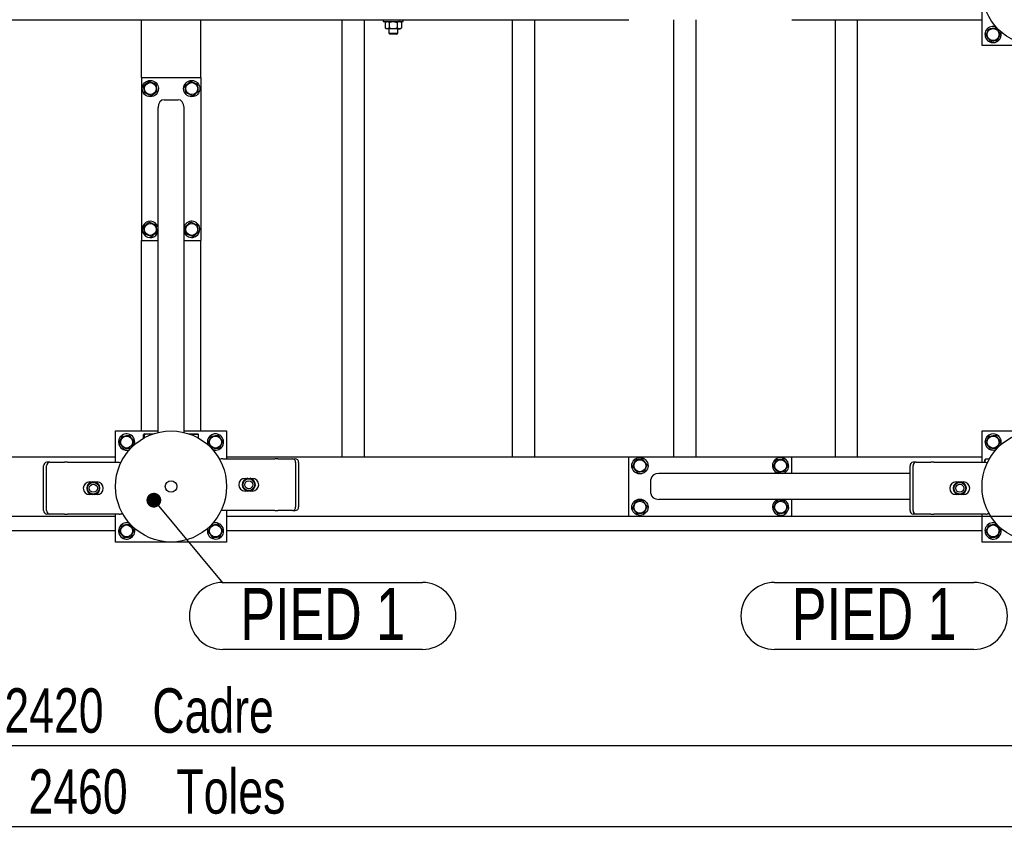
# Model space of a CAD drawing. Header units: millimetres. Extents: x 0 to 841, y 0 to 594.
# Tile 158 of 177: x 673 to 739, y 269 to 325. Entities that reach past the tile are written whole.
import ezdxf

# ---------------------------------------------------------------- set-up
doc = ezdxf.new("R2010")
doc.units = ezdxf.units.MM
doc.layers.add('COTES', color=1, linetype='Continuous')
doc.layers.add('NOTES', color=6, linetype='Continuous')
doc.layers.add('TRAIT-FORT', color=4, linetype='Continuous', lineweight=25)
doc.styles.add('SLDTEXTSTYLE1', font='TXT', dxfattribs={"width": 0.75})
doc.dimstyles.new('SLDDIMSTYLE0', dxfattribs={"dimtxt": 3, "dimasz": 2, "dimexe": 0, "dimexo": 0.0625, "dimgap": 0.75, "dimtad": 1, "dimdec": 0, "dimlfac": 20, "dimrnd": 1e-09, "dimzin": 12, "dimdsep": 46, "dimtxsty": 'SLDTEXTSTYLE1', "dimsah": 1, "dimcen": 0.09, "dimadec": 0, "dimazin": 3, "dimtfac": 1, "dimtdec": 0, "dimtofl": 0, "dimtmove": 0, "dimatfit": 3, "dimfxl": 1, "dimfrac": 2, "dimtolj": 1, "dimtzin": 12, "dimarcsym": 0})
doc.dimstyles.new('SLDDIMSTYLE1', dxfattribs={"dimtxt": 3, "dimasz": 2, "dimexe": 0, "dimexo": 0.0625, "dimgap": 0.75, "dimtad": 1, "dimdec": 0, "dimlfac": 20, "dimrnd": 1e-09, "dimzin": 12, "dimdsep": 46, "dimtxsty": 'SLDTEXTSTYLE1', "dimsah": 1, "dimcen": 0.09, "dimadec": 0, "dimazin": 3, "dimtfac": 1, "dimtdec": 0, "dimtmove": 0, "dimatfit": 0, "dimfxl": 1, "dimfrac": 2, "dimtolj": 1, "dimtzin": 12, "dimarcsym": 0})
doc.dimstyles.new('SLDDIMSTYLE2', dxfattribs={"dimtxt": 0.18, "dimasz": 1, "dimexe": 0, "dimexo": 0.0625, "dimgap": 0, "dimtad": 0, "dimtih": 1, "dimtoh": 1, "dimdec": 0, "dimrnd": 1e-09, "dimzin": 0, "dimdsep": 46, "dimtxsty": 'Standard', "dimblk1": 'DOT', "dimblk2": 'DOT', "dimsah": 1, "dimcen": 0.09, "dimadec": 0, "dimazin": 0, "dimtfac": 1, "dimtdec": 0, "dimtofl": 0, "dimtmove": 0, "dimatfit": 3, "dimldrblk": 'DOT', "dimfxl": 1, "dimfrac": 2, "dimtolj": 1, "dimtzin": 0, "dimarcsym": 0})

# ---------------------------------------------------------------- blocks, each defined once
blk = doc.blocks.new('_D_14')
at = {"layer": 'COTES', "color": 1, "transparency": 16777216}
for p, q in [((760.267, 330.883), (760.267, 333.883)), ((745.662, 330.883), (761.267, 330.883)), ((760.267, 330.883), (760.267, 328.883)), ((726.062, 328.883), (761.267, 328.883)), ((760.267, 328.883), (760.267, 318.548))]:
    blk.add_line(p, q, dxfattribs=at)
for points in [[(760.267, 330.883), (760.767, 332.883), (759.767, 332.883)], [(760.267, 328.883), (759.767, 326.883), (760.767, 326.883)]]:
    blk.add_solid(points, dxfattribs=at)
at = {"layer": 'COTES', "color": 1, "transparency": 16777216, "insert": (756.4, 318.548), "char_height": 3, "attachment_point": 1, "rotation": 90, "style": 'SLDTEXTSTYLE1'}
blk.add_mtext('40', dxfattribs=at)
blk = doc.blocks.new('_D_20')
at = {"layer": 'COTES', "color": 1, "transparency": 16777216}
for p, q in [((760.267, 291.383), (760.267, 298.691)), ((726.062, 291.383), (761.267, 291.383)), ((760.267, 291.383), (760.267, 290.383)), ((745.662, 290.383), (761.267, 290.383)), ((760.267, 290.383), (760.267, 287.383))]:
    blk.add_line(p, q, dxfattribs=at)
for points in [[(760.267, 291.383), (760.767, 293.383), (759.767, 293.383)], [(760.267, 290.383), (759.767, 288.383), (760.767, 288.383)]]:
    blk.add_solid(points, dxfattribs=at)
at = {"layer": 'COTES', "color": 1, "transparency": 16777216, "insert": (756.4, 294.258), "char_height": 3, "attachment_point": 1, "rotation": 90, "style": 'SLDTEXTSTYLE1'}
blk.add_mtext('20', dxfattribs=at)
blk = doc.blocks.new('_D_21')
at = {"layer": 'COTES', "color": 1, "transparency": 16777216}
for p, q in [((726.062, 328.883), (767.267, 328.883)), ((766.267, 291.383), (766.267, 328.883)), ((726.062, 291.383), (767.267, 291.383))]:
    blk.add_line(p, q, dxfattribs=at)
for points in [[(766.267, 328.883), (765.767, 326.883), (766.767, 326.883)], [(766.267, 291.383), (766.767, 293.383), (765.767, 293.383)]]:
    blk.add_solid(points, dxfattribs=at)
at = {"layer": 'COTES', "color": 1, "transparency": 16777216, "char_height": 3, "attachment_point": 1, "rotation": 90, "style": 'SLDTEXTSTYLE1'}
for s, insert in [('Cadre', (762.4, 307.764)), ('750', (762.4, 299.989))]:
    blk.add_mtext(s, dxfattribs=dict(at, insert=insert))
blk = doc.blocks.new('_D_25')
at = {"layer": 'COTES', "color": 1, "transparency": 16777216}
for p, q in [((621.662, 289.383), (621.662, 269.437)), ((744.662, 289.383), (744.662, 269.437)), ((621.662, 270.437), (744.662, 270.437))]:
    blk.add_line(p, q, dxfattribs=at)
for points in [[(621.662, 270.437), (623.662, 269.937), (623.662, 270.937)], [(744.662, 270.437), (742.662, 270.937), (742.662, 269.937)]]:
    blk.add_solid(points, dxfattribs=at)
at = {"layer": 'COTES', "color": 1, "transparency": 16777216, "char_height": 3, "attachment_point": 1, "style": 'SLDTEXTSTYLE1'}
for s, insert in [('Toles', (683.527, 274.304)), ('2460', (673.535, 274.304))]:
    blk.add_mtext(s, dxfattribs=dict(at, insert=insert))
blk = doc.blocks.new('_D_34')
at = {"layer": 'COTES', "color": 1, "transparency": 16777216}
for p, q in [((743.662, 298.283), (743.662, 274.896)), ((622.662, 290.383), (622.662, 274.896)), ((622.662, 275.896), (743.662, 275.896))]:
    blk.add_line(p, q, dxfattribs=at)
for points in [[(622.662, 275.896), (624.662, 275.396), (624.662, 276.396)], [(743.662, 275.896), (741.662, 276.396), (741.662, 275.396)]]:
    blk.add_solid(points, dxfattribs=at)
at = {"layer": 'COTES', "color": 1, "transparency": 16777216, "char_height": 3, "attachment_point": 1, "style": 'SLDTEXTSTYLE1'}
for s, insert in [('Cadre', (681.902, 279.763)), ('2420', (671.91, 279.763))]:
    blk.add_mtext(s, dxfattribs=dict(at, insert=insert))
blk = doc.blocks.new('SW_NOTE_15')
at = {"layer": 'NOTES', "color": 0}
for p, q in [((-15.723, 2.31), (-2.264, 2.31)), ((-2.264, -2.218), (-15.723, -2.218))]:
    blk.add_line(p, q, dxfattribs=at)
for centre, start, end in [((-15.723, 0.046), 90, 270), ((-2.264, 0.046), 270, 90)]:
    blk.add_arc(centre, 2.264, start, end, dxfattribs=at)
at = {"layer": 'NOTES', "color": 0, "insert": (-8.987, 1.93), "char_height": 3.5, "attachment_point": 2, "style": 'SLDTEXTSTYLE1'}
blk.add_mtext('PIED 1', dxfattribs=at)
blk = doc.blocks.new('SW_NOTE_31')
at = {"layer": 'NOTES', "color": 0}
for p, q in [((0, 0.046), (13.459, 0.046)), ((13.459, -4.482), (0, -4.482))]:
    blk.add_line(p, q, dxfattribs=at)
for centre, start, end in [((0, -2.218), 90, 270), ((13.459, -2.218), 270, 90)]:
    blk.add_arc(centre, 2.264, start, end, dxfattribs=at)
at = {"layer": 'NOTES', "color": 0, "insert": (6.734, -0.334), "char_height": 3.5, "attachment_point": 2, "style": 'SLDTEXTSTYLE1'}
blk.add_mtext('PIED 1', dxfattribs=at)
blk = doc.blocks.new('_Dot')
at = {"color": 0, "linetype": 'ByBlock', "lineweight": -2}
blk.add_line((-0.5, 0), (-1, 0), dxfattribs=at)
at = {"color": 0, "linetype": 'ByBlock', "const_width": 0.5}
blk.add_lwpolyline([(-0.25, 0, 1), (0.25, 0, 1)], format="xyb", close=True, dxfattribs=at)

msp = doc.modelspace()

# ---------------------------------------------------------------- linework, layer by layer
at = {"layer": 'TRAIT-FORT', "color": 4, "linetype": 'Continuous', "lineweight": 25}
for p, q in [((737.912, 323.133), (737.912, 326.008)), ((626.662, 324.883), (681.162, 324.883)), ((681.162, 320.983), (681.162, 324.883)), ((681.162, 324.883), (681.462, 324.883)), ((681.462, 324.883), (684.862, 324.883)), ((684.862, 324.883), (685.162, 324.883)), ((685.162, 324.883), (714.062, 324.883)), ((685.162, 320.983), (685.162, 324.883)), ((694.712, 295.383), (694.712, 324.883)), ((696.212, 295.383), (696.212, 324.883)), ((697.487, 324.883), (697.487, 324.758)), ((697.487, 324.758), (698.837, 324.758)), ((697.687, 324.758), (697.614, 324.685)), ((697.614, 324.685), (697.614, 324.332)), ((697.887, 324.685), (697.887, 324.332)), ((698.435, 324.685), (698.435, 324.332)), ((698.71, 324.685), (698.637, 324.758)), ((698.711, 324.685), (698.711, 324.332)), ((698.837, 324.758), (698.837, 324.883)), ((706.212, 295.383), (706.212, 324.883)), ((707.712, 295.383), (707.712, 324.883)), ((717.112, 295.383), (717.112, 324.883)), ((718.612, 295.383), (718.612, 324.883)), ((725.062, 324.883), (737.912, 324.883)), ((728.012, 295.383), (728.012, 324.883)), ((729.512, 295.383), (729.512, 324.883)), ((697.614, 324.332), (697.687, 324.258)), ((697.75, 324.258), (697.687, 324.258)), ((698.161, 324.258), (697.75, 324.258)), ((697.862, 324.258), (697.862, 323.983)), ((697.862, 323.983), (697.937, 323.908)), ((697.862, 323.983), (698.462, 323.983)), ((698.387, 323.908), (697.937, 323.908)), ((698.573, 324.258), (698.161, 324.258)), ((698.387, 323.908), (698.462, 323.983)), ((698.462, 323.983), (698.462, 324.258)), ((698.637, 324.258), (698.573, 324.258)), ((698.637, 324.258), (698.711, 324.332)), ((740.787, 323.133), (737.912, 323.133)), ((681.162, 320.983), (685.162, 320.983)), ((681.162, 320.983), (681.162, 309.983)), ((685.162, 320.983), (685.162, 309.983)), ((682.687, 319.483), (683.637, 319.483)), ((682.287, 297.03), (682.287, 318.958)), ((684.037, 297.03), (684.037, 318.958)), ((684.054, 310.944), (684.037, 310.897)), ((681.162, 297.133), (681.162, 309.983)), ((681.162, 309.983), (682.287, 309.983)), ((684.037, 309.983), (685.162, 309.983)), ((685.162, 297.133), (685.162, 309.983)), ((679.412, 297.133), (682.287, 297.133)), ((679.412, 295.015), (679.412, 297.133)), ((681.31, 296.644), (681.31, 296.883)), ((681.358, 296.933), (681.334, 296.919)), ((681.358, 296.933), (681.954, 296.933)), ((681.371, 296.678), (681.371, 296.883)), ((684.037, 297.133), (686.912, 297.133)), ((684.37, 296.933), (684.966, 296.933)), ((684.623, 296.837), (684.623, 296.883)), ((684.99, 296.919), (684.966, 296.933)), ((685.014, 296.644), (685.014, 296.883)), ((686.912, 297.133), (686.912, 295.251)), ((737.912, 297.133), (745.412, 297.133)), ((737.912, 295.015), (737.912, 297.133)), ((652.262, 295.383), (679.412, 295.383)), ((686.661, 295.251), (690.161, 295.251)), ((686.912, 295.383), (714.062, 295.383)), ((690.361, 295.251), (690.161, 295.251)), ((690.361, 295.251), (691.35, 295.251)), ((691.35, 295.251), (691.55, 295.251)), ((714.062, 291.383), (714.062, 295.383)), ((714.062, 295.383), (725.062, 295.383)), ((725.062, 295.383), (737.912, 295.383)), ((725.062, 294.258), (725.062, 295.383)), ((738.126, 295.211), (738.112, 295.187)), ((738.112, 295.015), (738.112, 295.187)), ((738.401, 295.235), (738.162, 295.235)), ((674.557, 291.765), (674.557, 294.765)), ((674.757, 291.765), (674.757, 294.765)), ((674.974, 295.015), (674.774, 295.015)), ((674.974, 295.015), (675.963, 295.015)), ((676.163, 295.015), (675.963, 295.015)), ((676.163, 295.015), (679.663, 295.015)), ((691.567, 295.001), (691.567, 292.001)), ((691.767, 295.001), (691.767, 292.001)), ((733.057, 291.765), (733.057, 294.765)), ((733.257, 291.765), (733.257, 294.765)), ((733.474, 295.015), (733.274, 295.015)), ((733.474, 295.015), (734.463, 295.015)), ((734.663, 295.015), (734.463, 295.015)), ((734.663, 295.015), (738.163, 295.015)), ((688.161, 293.926), (688.288, 293.926)), ((688.275, 293.904), (688.322, 293.93)), ((688.322, 293.93), (688.327, 293.935)), ((688.322, 293.889), (688.322, 293.93)), ((688.327, 293.935), (688.338, 293.926)), ((688.338, 293.892), (688.338, 293.926)), ((688.484, 293.926), (688.495, 293.935)), ((688.484, 293.892), (688.484, 293.926)), ((688.495, 293.935), (688.499, 293.93)), ((688.499, 293.93), (688.499, 293.889)), ((688.499, 293.93), (688.546, 293.904)), ((688.533, 293.926), (688.661, 293.926)), ((715.562, 292.908), (715.562, 293.858)), ((733.057, 294.258), (716.088, 294.258)), ((724.101, 294.275), (724.148, 294.258)), ((677.663, 293.69), (677.791, 293.69)), ((677.778, 293.668), (677.825, 293.694)), ((677.825, 293.694), (677.829, 293.699)), ((677.825, 293.653), (677.825, 293.694)), ((677.829, 293.699), (677.84, 293.69)), ((677.84, 293.656), (677.84, 293.69)), ((677.987, 293.69), (677.998, 293.699)), ((677.987, 293.656), (677.987, 293.69)), ((677.998, 293.699), (678.002, 293.694)), ((678.002, 293.694), (678.002, 293.653)), ((678.002, 293.694), (678.049, 293.668)), ((678.036, 293.69), (678.163, 293.69)), ((736.163, 293.69), (736.291, 293.69)), ((736.278, 293.668), (736.325, 293.694)), ((736.325, 293.694), (736.329, 293.699)), ((736.325, 293.653), (736.325, 293.694)), ((736.329, 293.699), (736.34, 293.69)), ((736.34, 293.656), (736.34, 293.69)), ((736.487, 293.69), (736.498, 293.699)), ((736.487, 293.656), (736.487, 293.69)), ((736.498, 293.699), (736.502, 293.694)), ((736.502, 293.694), (736.502, 293.653)), ((736.502, 293.694), (736.549, 293.668)), ((736.536, 293.69), (736.663, 293.69)), ((677.791, 292.84), (677.663, 292.84)), ((677.825, 292.836), (677.778, 292.862)), ((677.825, 292.836), (677.825, 292.878)), ((677.829, 292.831), (677.825, 292.836)), ((677.84, 292.84), (677.829, 292.831)), ((677.84, 292.874), (677.84, 292.84)), ((677.987, 292.874), (677.987, 292.84)), ((677.998, 292.831), (677.987, 292.84)), ((678.002, 292.836), (677.998, 292.831)), ((678.002, 292.878), (678.002, 292.836)), ((678.049, 292.862), (678.002, 292.836)), ((678.163, 292.84), (678.036, 292.84)), ((688.288, 293.076), (688.161, 293.076)), ((688.322, 293.072), (688.275, 293.099)), ((688.322, 293.072), (688.322, 293.114)), ((688.327, 293.067), (688.322, 293.072)), ((688.338, 293.076), (688.327, 293.067)), ((688.338, 293.11), (688.338, 293.076)), ((688.484, 293.11), (688.484, 293.076)), ((688.495, 293.067), (688.484, 293.076)), ((688.499, 293.072), (688.495, 293.067)), ((688.499, 293.114), (688.499, 293.072)), ((688.546, 293.099), (688.499, 293.072)), ((688.661, 293.076), (688.533, 293.076)), ((733.057, 292.508), (716.088, 292.508)), ((725.062, 291.383), (725.062, 292.508)), ((736.291, 292.84), (736.163, 292.84)), ((736.325, 292.836), (736.278, 292.862)), ((736.325, 292.836), (736.325, 292.878)), ((736.329, 292.831), (736.325, 292.836)), ((736.34, 292.84), (736.329, 292.831)), ((736.34, 292.874), (736.34, 292.84)), ((736.487, 292.874), (736.487, 292.84)), ((736.498, 292.831), (736.487, 292.84)), ((736.502, 292.836), (736.498, 292.831)), ((736.502, 292.878), (736.502, 292.836)), ((736.549, 292.862), (736.502, 292.836)), ((736.663, 292.84), (736.536, 292.84)), ((652.262, 291.383), (679.412, 291.383)), ((674.974, 291.515), (674.774, 291.515)), ((675.963, 291.515), (674.974, 291.515)), ((675.963, 291.515), (676.163, 291.515)), ((679.663, 291.515), (676.163, 291.515)), ((679.412, 289.633), (679.412, 291.515)), ((690.161, 291.751), (686.661, 291.751)), ((686.912, 291.751), (686.912, 289.633)), ((686.912, 291.383), (714.062, 291.383)), ((690.161, 291.751), (690.361, 291.751)), ((691.35, 291.751), (690.361, 291.751)), ((691.35, 291.751), (691.55, 291.751)), ((714.062, 291.383), (725.062, 291.383)), ((725.062, 291.383), (737.912, 291.383)), ((733.474, 291.515), (733.274, 291.515)), ((734.463, 291.515), (733.474, 291.515)), ((734.463, 291.515), (734.663, 291.515)), ((738.163, 291.515), (734.663, 291.515)), ((737.912, 289.633), (737.912, 291.515)), ((738.401, 291.531), (738.289, 291.531)), ((679.412, 290.383), (637.662, 290.383)), ((737.912, 290.383), (686.912, 290.383)), ((686.912, 289.633), (679.412, 289.633)), ((745.412, 289.633), (737.912, 289.633))]:
    msp.add_line(p, q, dxfattribs=at)
at = {"layer": 'TRAIT-FORT', "color": 4, "linetype": 'Continuous', "lineweight": 25, "flags": 128}
for points in [[(679.663, 295.015), (679.761, 295.005), (679.78, 295.001)], [(738.163, 295.015), (738.261, 295.005), (738.286, 295)], [(686.661, 291.751), (686.563, 291.761), (686.544, 291.765)]]:
    msp.add_lwpolyline(points, dxfattribs=at)
at = {"layer": 'TRAIT-FORT', "color": 4, "linetype": 'Continuous', "lineweight": 25}
for centre, radius in [((741.662, 326.883), 3.75), ((738.662, 323.883), 0.404), ((681.762, 320.233), 0.55), ((681.762, 320.233), 0.404), ((684.562, 320.233), 0.55), ((684.562, 320.233), 0.404), ((681.762, 310.733), 0.404), ((684.562, 310.733), 0.404), ((683.162, 293.383), 3.75), ((680.162, 296.383), 0.404), ((686.162, 296.383), 0.404), ((741.662, 293.383), 3.75), ((738.662, 296.383), 0.404), ((714.812, 294.783), 0.55), ((714.812, 294.783), 0.404), ((724.312, 294.783), 0.404), ((688.411, 293.501), 0.397), ((677.913, 293.265), 0.397), ((677.913, 293.265), 0.272), ((683.162, 293.383), 0.389), ((688.411, 293.501), 0.272), ((736.413, 293.265), 0.397), ((736.413, 293.265), 0.272), ((714.812, 291.983), 0.55), ((714.812, 291.983), 0.404), ((724.312, 291.983), 0.404), ((680.162, 290.383), 0.404), ((686.162, 290.383), 0.404), ((738.662, 290.383), 0.404)]:
    msp.add_circle(centre, radius, dxfattribs=at)
for centre, radius, start, end in [((738.662, 323.883), 0.55, 67.47733, 24.27616), ((681.762, 310.733), 0.55, 17.34144, 157.47733), ((684.562, 310.733), 0.55, 197.34144, 157.47733), ((681.762, 310.733), 0.55, 157.47733, 342.65856), ((680.162, 296.383), 0.55, 67.47733, 291.00755), ((680.162, 296.383), 0.55, 337.3881, 67.47733), ((686.162, 296.383), 0.55, 67.47733, 198.8048), ((686.162, 296.383), 0.55, 251.19535, 67.47733), ((738.662, 296.383), 0.55, 67.47733, 290.45866), ((738.662, 296.383), 0.55, 339.54132, 67.47733), ((686.661, 294.751), 0.5, 90, 116.07234), ((691.332, 295.017), 0.235, 356.18874, 85.59805), ((691.532, 295.017), 0.235, 356.18874, 85.59805), ((724.312, 294.783), 0.55, 287.34144, 247.47733), ((674.792, 294.781), 0.235, 94.40195, 183.81126), ((674.992, 294.781), 0.235, 94.40195, 183.81126), ((733.292, 294.781), 0.235, 94.40195, 183.81126), ((733.492, 294.781), 0.235, 94.40195, 183.81126), ((688.161, 293.501), 0.425, 90, 270), ((688.411, 293.501), 0.442, 100.96644, 259.03356), ((688.411, 293.501), 0.425, 108.57513, 251.42487), ((688.411, 293.501), 0.442, 280.96644, 79.03356), ((688.411, 293.501), 0.425, 288.57513, 71.42487), ((688.661, 293.501), 0.425, 270, 90), ((677.663, 293.265), 0.425, 90, 270), ((677.913, 293.265), 0.442, 100.96644, 259.03356), ((677.913, 293.265), 0.425, 108.57513, 251.42487), ((677.913, 293.265), 0.442, 280.96644, 79.03356), ((677.913, 293.265), 0.425, 288.57513, 71.42487), ((678.163, 293.265), 0.425, 270, 90), ((736.163, 293.265), 0.425, 90, 270), ((736.413, 293.265), 0.442, 100.96644, 259.03356), ((736.413, 293.265), 0.425, 108.57513, 251.42487), ((736.413, 293.265), 0.442, 280.96644, 79.03356), ((736.413, 293.265), 0.425, 288.57513, 71.42487), ((736.663, 293.265), 0.425, 270, 90), ((724.312, 291.983), 0.55, 107.34144, 247.47733), ((724.312, 291.983), 0.55, 247.47733, 72.65856), ((691.332, 291.985), 0.235, 274.40195, 3.81126), ((691.532, 291.985), 0.235, 274.40195, 3.81126), ((674.792, 291.749), 0.235, 176.18874, 265.59805), ((674.992, 291.749), 0.235, 176.18874, 265.59805), ((679.663, 292.015), 0.5, 270, 296.11089), ((733.292, 291.749), 0.235, 176.18874, 265.59805), ((733.492, 291.749), 0.235, 176.18874, 265.59805), ((738.163, 292.015), 0.5, 270, 296.94304), ((680.162, 290.383), 0.55, 67.47733, 24.28368), ((686.162, 290.383), 0.55, 160.65412, 67.47733), ((686.162, 290.383), 0.55, 67.47733, 109.34579), ((738.662, 290.383), 0.55, 67.47733, 22.06386)]:
    msp.add_arc(centre, radius, start, end, dxfattribs=at)
for centre, major_axis, start_param, end_param in [((682.687, 318.958), (0, 0.525), 0, 1.570796), ((683.637, 318.958), (0, 0.525), 4.712389, 6.283185), ((716.088, 293.858), (-0.525, 0), 4.712389, 6.283185), ((716.088, 292.908), (-0.525, 0), 0, 1.570796)]:
    msp.add_ellipse(centre, major_axis=major_axis, ratio=0.761243, start_param=start_param, end_param=end_param, dxfattribs=at)
for points, knots in [([(697.614, 324.685), (697.632, 324.702), (697.67, 324.737), (697.717, 324.757), (697.744, 324.758), (697.75, 324.758)], [0, 0, 0, 0, 0.432385, 0.879554, 1, 1, 1, 1]), ([(697.75, 324.758), (697.774, 324.754), (697.822, 324.745), (697.865, 324.705), (697.887, 324.685)], [0, 0, 0, 0, 0.504, 1, 1, 1, 1]), ([(697.887, 324.685), (697.907, 324.694), (697.958, 324.718), (698.044, 324.747), (698.117, 324.758), (698.156, 324.758), (698.161, 324.758)], [0, 0, 0, 0, 0.237039, 0.589019, 0.951631, 1, 1, 1, 1]), ([(698.161, 324.758), (698.19, 324.756), (698.25, 324.753), (698.343, 324.727), (698.403, 324.699), (698.435, 324.685)], [0, 0, 0, 0, 0.30999, 0.629546, 1, 1, 1, 1]), ([(698.573, 324.758), (698.549, 324.754), (698.5, 324.745), (698.457, 324.705), (698.435, 324.685)], [0, 0, 0, 0, 0.504, 1, 1, 1, 1]), ([(698.711, 324.685), (698.692, 324.702), (698.653, 324.737), (698.606, 324.757), (698.579, 324.758), (698.573, 324.758)], [0, 0, 0, 0, 0.432385, 0.879554, 1, 1, 1, 1]), ([(697.75, 324.258), (697.726, 324.262), (697.678, 324.271), (697.635, 324.311), (697.614, 324.332)], [0, 0, 0, 0, 0.504, 1, 1, 1, 1]), ([(697.887, 324.332), (697.868, 324.314), (697.83, 324.279), (697.783, 324.26), (697.756, 324.258), (697.75, 324.258)], [0, 0, 0, 0, 0.432385, 0.879554, 1, 1, 1, 1]), ([(698.161, 324.258), (698.156, 324.258), (698.118, 324.258), (698.045, 324.269), (697.959, 324.297), (697.907, 324.322), (697.887, 324.332)], [0, 0, 0, 0, 0.048369, 0.39933, 0.762965, 1, 1, 1, 1]), ([(698.435, 324.332), (698.403, 324.317), (698.344, 324.29), (698.251, 324.263), (698.191, 324.26), (698.161, 324.258)], [0, 0, 0, 0, 0.3704571, 0.6810182, 1, 1, 1, 1]), ([(698.435, 324.332), (698.454, 324.314), (698.492, 324.279), (698.54, 324.26), (698.567, 324.258), (698.573, 324.258)], [0, 0, 0, 0, 0.432385, 0.879554, 1, 1, 1, 1]), ([(698.573, 324.258), (698.597, 324.262), (698.645, 324.271), (698.689, 324.311), (698.711, 324.332)], [0, 0, 0, 0, 0.504, 1, 1, 1, 1]), ([(738.175, 323.822), (738.192, 323.862), (738.225, 323.941), (738.275, 324.059), (738.322, 324.171), (738.351, 324.24), (738.366, 324.275)], [0, 0, 0, 0, 0.264605, 0.534948, 0.765343, 1, 1, 1, 1]), ([(738.175, 323.822), (738.201, 323.789), (738.253, 323.72), (738.33, 323.618), (738.403, 323.521), (738.448, 323.461), (738.471, 323.431)], [0, 0, 0, 0, 0.264605, 0.534948, 0.765343, 1, 1, 1, 1]), ([(738.366, 324.275), (738.428, 324.282), (738.531, 324.295), (738.679, 324.314), (738.779, 324.326), (738.837, 324.333), (738.853, 324.335)], [0, 0, 0, 0, 0.385549, 0.637642, 0.896546, 1, 1, 1, 1]), ([(739.149, 323.944), (739.123, 323.978), (739.071, 324.046), (738.994, 324.148), (738.921, 324.245), (738.876, 324.305), (738.853, 324.335)], [0, 0, 0, 0, 0.264605, 0.534948, 0.765343, 1, 1, 1, 1]), ([(739.149, 323.944), (739.132, 323.904), (739.099, 323.825), (739.049, 323.708), (739.002, 323.595), (738.973, 323.526), (738.958, 323.492)], [0, 0, 0, 0, 0.264605, 0.534948, 0.765343, 1, 1, 1, 1]), ([(738.471, 323.431), (738.533, 323.439), (738.635, 323.452), (738.784, 323.47), (738.884, 323.482), (738.942, 323.49), (738.958, 323.492)], [0, 0, 0, 0, 0.3855495, 0.6376419, 0.8965462, 1, 1, 1, 1]), ([(681.701, 320.72), (681.667, 320.694), (681.599, 320.642), (681.497, 320.566), (681.4, 320.492), (681.34, 320.447), (681.31, 320.424)], [0, 0, 0, 0, 0.264605, 0.534948, 0.765343, 1, 1, 1, 1]), ([(681.371, 319.937), (681.363, 319.999), (681.35, 320.102), (681.332, 320.25), (681.319, 320.35), (681.312, 320.408), (681.31, 320.424)], [0, 0, 0, 0, 0.385549, 0.637642, 0.896546, 1, 1, 1, 1]), ([(681.701, 320.72), (681.741, 320.704), (681.82, 320.67), (681.938, 320.62), (682.05, 320.573), (682.119, 320.544), (682.154, 320.529)], [0, 0, 0, 0, 0.2646049, 0.5349477, 0.7653431, 1, 1, 1, 1]), ([(682.214, 320.042), (682.206, 320.104), (682.194, 320.207), (682.175, 320.355), (682.163, 320.455), (682.156, 320.513), (682.154, 320.529)], [0, 0, 0, 0, 0.385549, 0.637642, 0.896546, 1, 1, 1, 1]), ([(684.501, 320.72), (684.467, 320.694), (684.399, 320.642), (684.297, 320.566), (684.2, 320.492), (684.14, 320.447), (684.11, 320.424)], [0, 0, 0, 0, 0.264605, 0.534948, 0.765343, 1, 1, 1, 1]), ([(684.171, 319.937), (684.163, 319.999), (684.15, 320.102), (684.132, 320.25), (684.119, 320.35), (684.112, 320.408), (684.11, 320.424)], [0, 0, 0, 0, 0.385549, 0.637642, 0.896546, 1, 1, 1, 1]), ([(684.501, 320.72), (684.541, 320.704), (684.62, 320.67), (684.738, 320.62), (684.85, 320.573), (684.919, 320.544), (684.954, 320.529)], [0, 0, 0, 0, 0.2646049, 0.5349477, 0.7653431, 1, 1, 1, 1]), ([(685.014, 320.042), (685.006, 320.104), (684.994, 320.207), (684.975, 320.355), (684.963, 320.455), (684.956, 320.513), (684.954, 320.529)], [0, 0, 0, 0, 0.385549, 0.637642, 0.896546, 1, 1, 1, 1]), ([(681.823, 319.746), (681.783, 319.763), (681.704, 319.796), (681.587, 319.846), (681.474, 319.893), (681.405, 319.922), (681.371, 319.937)], [0, 0, 0, 0, 0.264605, 0.534948, 0.765343, 1, 1, 1, 1]), ([(681.823, 319.746), (681.857, 319.772), (681.925, 319.824), (682.027, 319.901), (682.124, 319.974), (682.184, 320.019), (682.214, 320.042)], [0, 0, 0, 0, 0.2646049, 0.5349477, 0.7653431, 1, 1, 1, 1]), ([(684.623, 319.746), (684.583, 319.763), (684.504, 319.796), (684.387, 319.846), (684.274, 319.893), (684.205, 319.922), (684.171, 319.937)], [0, 0, 0, 0, 0.264605, 0.534948, 0.765343, 1, 1, 1, 1]), ([(684.623, 319.746), (684.657, 319.772), (684.725, 319.824), (684.827, 319.901), (684.924, 319.974), (684.984, 320.019), (685.014, 320.042)], [0, 0, 0, 0, 0.2646049, 0.5349477, 0.7653431, 1, 1, 1, 1]), ([(681.701, 311.22), (681.667, 311.194), (681.599, 311.142), (681.497, 311.066), (681.4, 310.992), (681.34, 310.947), (681.31, 310.924)], [0, 0, 0, 0, 0.264605, 0.534948, 0.765343, 1, 1, 1, 1]), ([(681.701, 311.22), (681.741, 311.204), (681.82, 311.17), (681.938, 311.12), (682.05, 311.073), (682.119, 311.044), (682.154, 311.029)], [0, 0, 0, 0, 0.2646049, 0.5349477, 0.7653431, 1, 1, 1, 1]), ([(684.501, 311.22), (684.467, 311.194), (684.399, 311.142), (684.297, 311.066), (684.2, 310.992), (684.14, 310.947), (684.11, 310.924)], [0, 0, 0, 0, 0.264605, 0.534948, 0.765343, 1, 1, 1, 1]), ([(684.501, 311.22), (684.541, 311.204), (684.62, 311.17), (684.738, 311.12), (684.85, 311.073), (684.919, 311.044), (684.954, 311.029)], [0, 0, 0, 0, 0.2646049, 0.5349477, 0.7653431, 1, 1, 1, 1]), ([(681.371, 310.437), (681.363, 310.499), (681.35, 310.602), (681.332, 310.75), (681.319, 310.85), (681.312, 310.908), (681.31, 310.924)], [0, 0, 0, 0, 0.385549, 0.637642, 0.896546, 1, 1, 1, 1]), ([(681.823, 310.246), (681.857, 310.272), (681.925, 310.324), (682.027, 310.401), (682.124, 310.474), (682.184, 310.519), (682.214, 310.542)], [0, 0, 0, 0, 0.2646049, 0.5349477, 0.7653431, 1, 1, 1, 1]), ([(682.214, 310.542), (682.206, 310.604), (682.194, 310.707), (682.175, 310.855), (682.163, 310.955), (682.156, 311.013), (682.154, 311.029)], [0, 0, 0, 0, 0.385549, 0.637642, 0.896546, 1, 1, 1, 1]), ([(684.171, 310.437), (684.163, 310.499), (684.15, 310.602), (684.132, 310.75), (684.119, 310.85), (684.112, 310.908), (684.11, 310.924)], [0, 0, 0, 0, 0.385549, 0.637642, 0.896546, 1, 1, 1, 1]), ([(684.623, 310.246), (684.657, 310.272), (684.725, 310.324), (684.827, 310.401), (684.924, 310.474), (684.984, 310.519), (685.014, 310.542)], [0, 0, 0, 0, 0.2646049, 0.5349477, 0.7653431, 1, 1, 1, 1]), ([(685.014, 310.542), (685.006, 310.604), (684.994, 310.707), (684.975, 310.855), (684.963, 310.955), (684.956, 311.013), (684.954, 311.029)], [0, 0, 0, 0, 0.385549, 0.637642, 0.896546, 1, 1, 1, 1]), ([(681.823, 310.246), (681.783, 310.263), (681.704, 310.296), (681.587, 310.346), (681.474, 310.393), (681.405, 310.422), (681.371, 310.437)], [0, 0, 0, 0, 0.264605, 0.534948, 0.765343, 1, 1, 1, 1]), ([(684.623, 310.246), (684.583, 310.263), (684.504, 310.296), (684.387, 310.346), (684.274, 310.393), (684.205, 310.422), (684.171, 310.437)], [0, 0, 0, 0, 0.264605, 0.534948, 0.765343, 1, 1, 1, 1]), ([(679.675, 296.322), (679.692, 296.362), (679.725, 296.441), (679.775, 296.559), (679.822, 296.671), (679.851, 296.74), (679.866, 296.775)], [0, 0, 0, 0, 0.264605, 0.534948, 0.765343, 1, 1, 1, 1]), ([(679.866, 296.775), (679.928, 296.782), (680.031, 296.795), (680.179, 296.814), (680.279, 296.826), (680.337, 296.833), (680.353, 296.835)], [0, 0, 0, 0, 0.385549, 0.637642, 0.896546, 1, 1, 1, 1]), ([(680.649, 296.444), (680.623, 296.478), (680.571, 296.546), (680.494, 296.648), (680.421, 296.745), (680.376, 296.805), (680.353, 296.835)], [0, 0, 0, 0, 0.264605, 0.534948, 0.765343, 1, 1, 1, 1]), ([(681.371, 296.883), (681.363, 296.898), (681.35, 296.923), (681.332, 296.921), (681.319, 296.903), (681.312, 296.887), (681.31, 296.883)], [0, 0, 0, 0, 0.385549, 0.637642, 0.896546, 1, 1, 1, 1]), ([(681.823, 296.883), (681.783, 296.894), (681.704, 296.916), (681.587, 296.924), (681.474, 296.912), (681.405, 296.893), (681.371, 296.883)], [0, 0, 0, 0, 0.264605, 0.534948, 0.765343, 1, 1, 1, 1]), ([(684.623, 296.883), (684.583, 296.894), (684.504, 296.917), (684.422, 296.919), (684.381, 296.921)], [0, 0, 0, 0, 0.495418, 1, 1, 1, 1]), ([(684.623, 296.883), (684.657, 296.894), (684.725, 296.916), (684.827, 296.924), (684.924, 296.912), (684.984, 296.893), (685.014, 296.883)], [0, 0, 0, 0, 0.264605, 0.534948, 0.765343, 1, 1, 1, 1]), ([(685.014, 296.883), (685.006, 296.901), (684.999, 296.919), (684.99, 296.919), (684.99, 296.919)], [0, 0, 0, 0, 0.977492, 1, 1, 1, 1]), ([(685.675, 296.322), (685.692, 296.362), (685.725, 296.441), (685.775, 296.559), (685.822, 296.671), (685.851, 296.74), (685.866, 296.775)], [0, 0, 0, 0, 0.264605, 0.534948, 0.765343, 1, 1, 1, 1]), ([(685.866, 296.775), (685.928, 296.782), (686.031, 296.795), (686.179, 296.814), (686.279, 296.826), (686.337, 296.833), (686.353, 296.835)], [0, 0, 0, 0, 0.385549, 0.637642, 0.896546, 1, 1, 1, 1]), ([(686.649, 296.444), (686.623, 296.478), (686.571, 296.546), (686.494, 296.648), (686.421, 296.745), (686.376, 296.805), (686.353, 296.835)], [0, 0, 0, 0, 0.264605, 0.534948, 0.765343, 1, 1, 1, 1]), ([(738.175, 296.322), (738.192, 296.362), (738.225, 296.441), (738.275, 296.559), (738.322, 296.671), (738.351, 296.74), (738.366, 296.775)], [0, 0, 0, 0, 0.264605, 0.534948, 0.765343, 1, 1, 1, 1]), ([(738.366, 296.775), (738.428, 296.782), (738.531, 296.795), (738.679, 296.814), (738.779, 296.826), (738.837, 296.833), (738.853, 296.835)], [0, 0, 0, 0, 0.385549, 0.637642, 0.896546, 1, 1, 1, 1]), ([(739.149, 296.444), (739.123, 296.478), (739.071, 296.546), (738.994, 296.648), (738.921, 296.745), (738.876, 296.805), (738.853, 296.835)], [0, 0, 0, 0, 0.264605, 0.534948, 0.765343, 1, 1, 1, 1]), ([(679.675, 296.322), (679.701, 296.289), (679.753, 296.22), (679.83, 296.118), (679.903, 296.021), (679.948, 295.961), (679.971, 295.931)], [0, 0, 0, 0, 0.264605, 0.534948, 0.765343, 1, 1, 1, 1]), ([(679.971, 295.931), (680.033, 295.939), (680.135, 295.952), (680.284, 295.97), (680.384, 295.982), (680.442, 295.99), (680.458, 295.992)], [0, 0, 0, 0, 0.3855495, 0.6376419, 0.8965462, 1, 1, 1, 1]), ([(680.649, 296.444), (680.632, 296.404), (680.599, 296.325), (680.549, 296.208), (680.502, 296.095), (680.473, 296.026), (680.458, 295.992)], [0, 0, 0, 0, 0.264605, 0.534948, 0.765343, 1, 1, 1, 1]), ([(685.675, 296.322), (685.701, 296.289), (685.753, 296.22), (685.83, 296.118), (685.903, 296.021), (685.948, 295.961), (685.971, 295.931)], [0, 0, 0, 0, 0.264605, 0.534948, 0.765343, 1, 1, 1, 1]), ([(685.971, 295.931), (686.033, 295.939), (686.135, 295.952), (686.284, 295.97), (686.384, 295.982), (686.442, 295.99), (686.458, 295.992)], [0, 0, 0, 0, 0.3855495, 0.6376419, 0.8965462, 1, 1, 1, 1]), ([(686.649, 296.444), (686.632, 296.404), (686.599, 296.325), (686.549, 296.208), (686.502, 296.095), (686.473, 296.026), (686.458, 295.992)], [0, 0, 0, 0, 0.264605, 0.534948, 0.765343, 1, 1, 1, 1]), ([(738.175, 296.322), (738.201, 296.289), (738.253, 296.22), (738.33, 296.118), (738.403, 296.021), (738.448, 295.961), (738.471, 295.931)], [0, 0, 0, 0, 0.264605, 0.534948, 0.765343, 1, 1, 1, 1]), ([(738.471, 295.931), (738.533, 295.939), (738.635, 295.952), (738.784, 295.97), (738.884, 295.982), (738.942, 295.99), (738.958, 295.992)], [0, 0, 0, 0, 0.3855495, 0.6376419, 0.8965462, 1, 1, 1, 1]), ([(739.149, 296.444), (739.132, 296.404), (739.099, 296.325), (739.049, 296.208), (739.002, 296.095), (738.973, 296.026), (738.958, 295.992)], [0, 0, 0, 0, 0.264605, 0.534948, 0.765343, 1, 1, 1, 1]), ([(714.325, 294.722), (714.342, 294.762), (714.375, 294.841), (714.425, 294.959), (714.472, 295.071), (714.501, 295.14), (714.516, 295.175)], [0, 0, 0, 0, 0.264605, 0.534948, 0.765343, 1, 1, 1, 1]), ([(715.003, 295.235), (714.941, 295.227), (714.839, 295.215), (714.69, 295.196), (714.59, 295.184), (714.533, 295.177), (714.516, 295.175)], [0, 0, 0, 0, 0.3855495, 0.6376419, 0.8965462, 1, 1, 1, 1]), ([(715.299, 294.844), (715.273, 294.878), (715.221, 294.946), (715.144, 295.048), (715.071, 295.145), (715.026, 295.205), (715.003, 295.235)], [0, 0, 0, 0, 0.264605, 0.534948, 0.765343, 1, 1, 1, 1]), ([(723.825, 294.722), (723.842, 294.762), (723.875, 294.841), (723.925, 294.959), (723.972, 295.071), (724.001, 295.14), (724.016, 295.175)], [0, 0, 0, 0, 0.264605, 0.534948, 0.765343, 1, 1, 1, 1]), ([(724.503, 295.235), (724.441, 295.227), (724.339, 295.215), (724.19, 295.196), (724.09, 295.184), (724.033, 295.177), (724.016, 295.175)], [0, 0, 0, 0, 0.3855495, 0.6376419, 0.8965462, 1, 1, 1, 1]), ([(724.799, 294.844), (724.773, 294.878), (724.721, 294.946), (724.644, 295.048), (724.571, 295.145), (724.526, 295.205), (724.503, 295.235)], [0, 0, 0, 0, 0.264605, 0.534948, 0.765343, 1, 1, 1, 1]), ([(738.128, 295.015), (738.126, 295.028), (738.122, 295.071), (738.134, 295.145), (738.153, 295.205), (738.162, 295.235)], [0, 0, 0, 0, 0.1719183, 0.5821651, 1, 1, 1, 1]), ([(738.162, 295.235), (738.144, 295.227), (738.126, 295.22), (738.127, 295.212), (738.127, 295.211)], [0, 0, 0, 0, 0.977492, 1, 1, 1, 1]), ([(714.325, 294.722), (714.351, 294.689), (714.403, 294.62), (714.48, 294.518), (714.553, 294.421), (714.598, 294.361), (714.621, 294.331)], [0, 0, 0, 0, 0.264605, 0.534948, 0.765343, 1, 1, 1, 1]), ([(715.299, 294.844), (715.282, 294.804), (715.249, 294.725), (715.199, 294.608), (715.152, 294.495), (715.123, 294.426), (715.108, 294.392)], [0, 0, 0, 0, 0.264605, 0.534948, 0.765343, 1, 1, 1, 1]), ([(723.825, 294.722), (723.851, 294.689), (723.903, 294.62), (723.98, 294.518), (724.053, 294.421), (724.098, 294.361), (724.121, 294.331)], [0, 0, 0, 0, 0.264605, 0.534948, 0.765343, 1, 1, 1, 1]), ([(724.799, 294.844), (724.782, 294.804), (724.749, 294.725), (724.699, 294.608), (724.652, 294.495), (724.623, 294.426), (724.608, 294.392)], [0, 0, 0, 0, 0.264605, 0.534948, 0.765343, 1, 1, 1, 1]), ([(688.275, 293.904), (688.267, 293.895), (688.253, 293.88), (688.241, 293.851), (688.236, 293.84)], [0, 0, 0, 0, 0.593144, 1, 1, 1, 1]), ([(688.338, 293.926), (688.339, 293.926), (688.342, 293.926), (688.356, 293.927), (688.376, 293.928), (688.396, 293.929), (688.415, 293.929), (688.435, 293.929), (688.457, 293.927), (688.474, 293.926), (688.482, 293.926), (688.483, 293.926), (688.484, 293.926)], [0, 0, 0, 0, 0.112459, 0.224891, 0.338077, 0.451935, 0.500009, 0.61321, 0.72639, 0.840088, 0.953755, 1, 1, 1, 1]), ([(688.546, 293.904), (688.554, 293.895), (688.565, 293.885), (688.575, 293.863), (688.577, 293.858)], [0, 0, 0, 0, 0.7627548, 1, 1, 1, 1]), ([(715.108, 294.392), (715.046, 294.384), (714.944, 294.371), (714.795, 294.353), (714.695, 294.34), (714.637, 294.333), (714.621, 294.331)], [0, 0, 0, 0, 0.385549, 0.637642, 0.896546, 1, 1, 1, 1]), ([(724.608, 294.392), (724.546, 294.384), (724.444, 294.371), (724.295, 294.353), (724.195, 294.34), (724.137, 294.333), (724.121, 294.331)], [0, 0, 0, 0, 0.385549, 0.637642, 0.896546, 1, 1, 1, 1]), ([(677.778, 293.668), (677.77, 293.659), (677.759, 293.649), (677.749, 293.626), (677.747, 293.621)], [0, 0, 0, 0, 0.753414, 1, 1, 1, 1]), ([(677.84, 293.69), (677.842, 293.69), (677.845, 293.69), (677.859, 293.691), (677.879, 293.692), (677.898, 293.693), (677.918, 293.693), (677.938, 293.692), (677.96, 293.691), (677.977, 293.69), (677.985, 293.69), (677.986, 293.69), (677.987, 293.69)], [0, 0, 0, 0, 0.112459, 0.224891, 0.338077, 0.451935, 0.500009, 0.61321, 0.72639, 0.840088, 0.953755, 1, 1, 1, 1]), ([(678.049, 293.668), (678.057, 293.66), (678.067, 293.65), (678.076, 293.63), (678.078, 293.627)], [0, 0, 0, 0, 0.82796, 1, 1, 1, 1]), ([(736.278, 293.668), (736.27, 293.659), (736.259, 293.649), (736.249, 293.626), (736.247, 293.621)], [0, 0, 0, 0, 0.753414, 1, 1, 1, 1]), ([(736.34, 293.69), (736.342, 293.69), (736.345, 293.69), (736.359, 293.691), (736.379, 293.692), (736.398, 293.693), (736.418, 293.693), (736.438, 293.692), (736.46, 293.691), (736.477, 293.69), (736.485, 293.69), (736.486, 293.69), (736.487, 293.69)], [0, 0, 0, 0, 0.112459, 0.224891, 0.338077, 0.451935, 0.500009, 0.61321, 0.72639, 0.840088, 0.953755, 1, 1, 1, 1]), ([(736.549, 293.668), (736.557, 293.66), (736.567, 293.65), (736.576, 293.63), (736.578, 293.627)], [0, 0, 0, 0, 0.82796, 1, 1, 1, 1]), ([(677.778, 292.862), (677.77, 292.871), (677.759, 292.881), (677.749, 292.903), (677.747, 292.909)], [0, 0, 0, 0, 0.7627548, 1, 1, 1, 1]), ([(677.987, 292.84), (677.985, 292.84), (677.982, 292.841), (677.968, 292.84), (677.948, 292.838), (677.929, 292.837), (677.909, 292.837), (677.889, 292.838), (677.867, 292.839), (677.85, 292.84), (677.842, 292.841), (677.841, 292.84), (677.84, 292.84)], [0, 0, 0, 0, 0.112459, 0.224891, 0.338077, 0.451935, 0.500009, 0.61321, 0.72639, 0.840088, 0.953755, 1, 1, 1, 1]), ([(678.049, 292.862), (678.057, 292.871), (678.071, 292.886), (678.083, 292.915), (678.088, 292.927)], [0, 0, 0, 0, 0.593144, 1, 1, 1, 1]), ([(688.275, 293.099), (688.267, 293.107), (688.257, 293.116), (688.248, 293.136), (688.247, 293.14)], [0, 0, 0, 0, 0.8279596, 1, 1, 1, 1]), ([(688.484, 293.076), (688.482, 293.076), (688.479, 293.077), (688.465, 293.076), (688.445, 293.074), (688.426, 293.073), (688.406, 293.073), (688.386, 293.074), (688.364, 293.075), (688.348, 293.076), (688.34, 293.077), (688.338, 293.076), (688.338, 293.076)], [0, 0, 0, 0, 0.112459, 0.224891, 0.338077, 0.451935, 0.500009, 0.61321, 0.72639, 0.840088, 0.953755, 1, 1, 1, 1]), ([(688.546, 293.099), (688.554, 293.107), (688.566, 293.118), (688.575, 293.14), (688.578, 293.145)], [0, 0, 0, 0, 0.753414, 1, 1, 1, 1]), ([(736.278, 292.862), (736.27, 292.871), (736.259, 292.881), (736.249, 292.903), (736.247, 292.909)], [0, 0, 0, 0, 0.7627548, 1, 1, 1, 1]), ([(736.487, 292.84), (736.485, 292.84), (736.482, 292.841), (736.468, 292.84), (736.448, 292.838), (736.429, 292.837), (736.409, 292.837), (736.389, 292.838), (736.367, 292.839), (736.35, 292.84), (736.342, 292.841), (736.341, 292.84), (736.34, 292.84)], [0, 0, 0, 0, 0.112459, 0.224891, 0.338077, 0.451935, 0.500009, 0.61321, 0.72639, 0.840088, 0.953755, 1, 1, 1, 1]), ([(736.549, 292.862), (736.557, 292.871), (736.571, 292.886), (736.583, 292.915), (736.588, 292.927)], [0, 0, 0, 0, 0.593144, 1, 1, 1, 1]), ([(714.325, 291.922), (714.342, 291.962), (714.375, 292.041), (714.425, 292.159), (714.472, 292.271), (714.501, 292.34), (714.516, 292.375)], [0, 0, 0, 0, 0.264605, 0.534948, 0.765343, 1, 1, 1, 1]), ([(714.325, 291.922), (714.351, 291.889), (714.403, 291.82), (714.48, 291.718), (714.553, 291.621), (714.598, 291.561), (714.621, 291.531)], [0, 0, 0, 0, 0.264605, 0.534948, 0.765343, 1, 1, 1, 1]), ([(715.003, 292.435), (714.941, 292.427), (714.839, 292.415), (714.69, 292.396), (714.59, 292.384), (714.533, 292.377), (714.516, 292.375)], [0, 0, 0, 0, 0.3855495, 0.6376419, 0.8965462, 1, 1, 1, 1]), ([(715.299, 292.044), (715.273, 292.078), (715.221, 292.146), (715.144, 292.248), (715.071, 292.345), (715.026, 292.405), (715.003, 292.435)], [0, 0, 0, 0, 0.264605, 0.534948, 0.765343, 1, 1, 1, 1]), ([(715.299, 292.044), (715.282, 292.004), (715.249, 291.925), (715.199, 291.808), (715.152, 291.695), (715.123, 291.626), (715.108, 291.592)], [0, 0, 0, 0, 0.264605, 0.534948, 0.765343, 1, 1, 1, 1]), ([(723.825, 291.922), (723.842, 291.962), (723.875, 292.041), (723.925, 292.159), (723.972, 292.271), (724.001, 292.34), (724.016, 292.375)], [0, 0, 0, 0, 0.264605, 0.534948, 0.765343, 1, 1, 1, 1]), ([(723.825, 291.922), (723.851, 291.889), (723.903, 291.82), (723.98, 291.718), (724.053, 291.621), (724.098, 291.561), (724.121, 291.531)], [0, 0, 0, 0, 0.264605, 0.534948, 0.765343, 1, 1, 1, 1]), ([(724.503, 292.435), (724.441, 292.427), (724.339, 292.415), (724.19, 292.396), (724.09, 292.384), (724.033, 292.377), (724.016, 292.375)], [0, 0, 0, 0, 0.3855495, 0.6376419, 0.8965462, 1, 1, 1, 1]), ([(724.799, 292.044), (724.773, 292.078), (724.721, 292.146), (724.644, 292.248), (724.571, 292.345), (724.526, 292.405), (724.503, 292.435)], [0, 0, 0, 0, 0.264605, 0.534948, 0.765343, 1, 1, 1, 1]), ([(724.799, 292.044), (724.782, 292.004), (724.749, 291.925), (724.699, 291.808), (724.652, 291.695), (724.623, 291.626), (724.608, 291.592)], [0, 0, 0, 0, 0.264605, 0.534948, 0.765343, 1, 1, 1, 1]), ([(715.108, 291.592), (715.046, 291.584), (714.944, 291.571), (714.795, 291.553), (714.695, 291.54), (714.637, 291.533), (714.621, 291.531)], [0, 0, 0, 0, 0.385549, 0.637642, 0.896546, 1, 1, 1, 1]), ([(724.608, 291.592), (724.546, 291.584), (724.444, 291.571), (724.295, 291.553), (724.195, 291.54), (724.137, 291.533), (724.121, 291.531)], [0, 0, 0, 0, 0.385549, 0.637642, 0.896546, 1, 1, 1, 1]), ([(679.675, 290.322), (679.692, 290.362), (679.725, 290.441), (679.775, 290.559), (679.822, 290.671), (679.851, 290.74), (679.866, 290.775)], [0, 0, 0, 0, 0.264605, 0.534948, 0.765343, 1, 1, 1, 1]), ([(679.866, 290.775), (679.928, 290.782), (680.031, 290.795), (680.179, 290.814), (680.279, 290.826), (680.337, 290.833), (680.353, 290.835)], [0, 0, 0, 0, 0.385549, 0.637642, 0.896546, 1, 1, 1, 1]), ([(680.649, 290.444), (680.623, 290.478), (680.571, 290.546), (680.494, 290.648), (680.421, 290.745), (680.376, 290.805), (680.353, 290.835)], [0, 0, 0, 0, 0.264605, 0.534948, 0.765343, 1, 1, 1, 1]), ([(685.675, 290.322), (685.692, 290.362), (685.725, 290.441), (685.775, 290.559), (685.822, 290.671), (685.851, 290.74), (685.866, 290.775)], [0, 0, 0, 0, 0.264605, 0.534948, 0.765343, 1, 1, 1, 1]), ([(685.866, 290.775), (685.928, 290.782), (686.031, 290.795), (686.179, 290.814), (686.279, 290.826), (686.337, 290.833), (686.353, 290.835)], [0, 0, 0, 0, 0.385549, 0.637642, 0.896546, 1, 1, 1, 1]), ([(686.649, 290.444), (686.623, 290.478), (686.571, 290.546), (686.494, 290.648), (686.421, 290.745), (686.376, 290.805), (686.353, 290.835)], [0, 0, 0, 0, 0.264605, 0.534948, 0.765343, 1, 1, 1, 1]), ([(738.175, 290.322), (738.192, 290.362), (738.225, 290.441), (738.275, 290.559), (738.322, 290.671), (738.351, 290.74), (738.366, 290.775)], [0, 0, 0, 0, 0.264605, 0.534948, 0.765343, 1, 1, 1, 1]), ([(738.366, 290.775), (738.428, 290.782), (738.531, 290.795), (738.679, 290.814), (738.779, 290.826), (738.837, 290.833), (738.853, 290.835)], [0, 0, 0, 0, 0.385549, 0.637642, 0.896546, 1, 1, 1, 1]), ([(739.149, 290.444), (739.123, 290.478), (739.071, 290.546), (738.994, 290.648), (738.921, 290.745), (738.876, 290.805), (738.853, 290.835)], [0, 0, 0, 0, 0.264605, 0.534948, 0.765343, 1, 1, 1, 1]), ([(679.675, 290.322), (679.701, 290.289), (679.753, 290.22), (679.83, 290.118), (679.903, 290.021), (679.948, 289.961), (679.971, 289.931)], [0, 0, 0, 0, 0.264605, 0.534948, 0.765343, 1, 1, 1, 1]), ([(679.971, 289.931), (680.033, 289.939), (680.135, 289.952), (680.284, 289.97), (680.384, 289.982), (680.442, 289.99), (680.458, 289.992)], [0, 0, 0, 0, 0.3855495, 0.6376419, 0.8965462, 1, 1, 1, 1]), ([(680.649, 290.444), (680.632, 290.404), (680.599, 290.325), (680.549, 290.208), (680.502, 290.095), (680.473, 290.026), (680.458, 289.992)], [0, 0, 0, 0, 0.264605, 0.534948, 0.765343, 1, 1, 1, 1]), ([(685.675, 290.322), (685.701, 290.289), (685.753, 290.22), (685.83, 290.118), (685.903, 290.021), (685.948, 289.961), (685.971, 289.931)], [0, 0, 0, 0, 0.264605, 0.534948, 0.765343, 1, 1, 1, 1]), ([(685.971, 289.931), (686.033, 289.939), (686.135, 289.952), (686.284, 289.97), (686.384, 289.982), (686.442, 289.99), (686.458, 289.992)], [0, 0, 0, 0, 0.3855495, 0.6376419, 0.8965462, 1, 1, 1, 1]), ([(686.649, 290.444), (686.632, 290.404), (686.599, 290.325), (686.549, 290.208), (686.502, 290.095), (686.473, 290.026), (686.458, 289.992)], [0, 0, 0, 0, 0.264605, 0.534948, 0.765343, 1, 1, 1, 1]), ([(738.175, 290.322), (738.201, 290.289), (738.253, 290.22), (738.33, 290.118), (738.403, 290.021), (738.448, 289.961), (738.471, 289.931)], [0, 0, 0, 0, 0.264605, 0.534948, 0.765343, 1, 1, 1, 1]), ([(738.471, 289.931), (738.533, 289.939), (738.635, 289.952), (738.784, 289.97), (738.884, 289.982), (738.942, 289.99), (738.958, 289.992)], [0, 0, 0, 0, 0.3855495, 0.6376419, 0.8965462, 1, 1, 1, 1]), ([(739.149, 290.444), (739.132, 290.404), (739.099, 290.325), (739.049, 290.208), (739.002, 290.095), (738.973, 290.026), (738.958, 289.992)], [0, 0, 0, 0, 0.264605, 0.534948, 0.765343, 1, 1, 1, 1])]:
    msp.add_open_spline(points, degree=3, knots=knots, dxfattribs=at)

# ---------------------------------------------------------------- block references
at = {"layer": 'NOTES', "color": 211}
for name, p in [('SW_NOTE_31', (686.667, 286.863)), ('SW_NOTE_15', (739.623, 284.599))]:
    msp.add_blockref(name, p, dxfattribs=at)

# ---------------------------------------------------------------- dimensions: what is measured, and where the dimension line sits
at = {"layer": 'COTES', "color": 1}
for base, p1, p2, picture, middle in [((760.267, 328.883), (744.662, 330.883), (725.062, 328.883), '_D_14', (760.267, 320.764)), ((760.267, 290.383), (725.062, 291.383), (744.662, 290.383), '_D_20', (760.267, 296.474))]:
    dim = msp.add_linear_dim(base=base, p1=p1, p2=p2, angle=90, dimstyle='SLDDIMSTYLE1', dxfattribs=at)
    dim.commit()
    dim.dimension.update_dxf_attribs({"geometry": picture, "text_midpoint": middle, "dimtype": 160})
dim = msp.add_linear_dim(base=(766.267, 328.883), p1=(725.062, 291.383), p2=(725.062, 328.883), angle=90, text='<> Cadre', dimstyle='SLDDIMSTYLE0', dxfattribs=at)
dim.commit()
dim.dimension.update_dxf_attribs({"geometry": '_D_21', "text_midpoint": (766.267, 310.133), "dimtype": 160})
for base, p1, p2, text, picture, middle in [((743.662, 275.896), (622.662, 291.383), (743.662, 299.283), '<> Cadre', '_D_34', (683.162, 275.896)), ((744.662, 270.437), (621.662, 290.383), (744.662, 290.383), '<> Toles', '_D_25', (683.162, 270.437))]:
    dim = msp.add_linear_dim(base=base, p1=p1, p2=p2, text=text, dimstyle='SLDDIMSTYLE0', dxfattribs=at)
    dim.commit()
    dim.dimension.update_dxf_attribs({"geometry": picture, "text_midpoint": middle, "dimtype": 160})

# ---------------------------------------------------------------- leaders
at = {"layer": 'NOTES', "color": 211}
msp.add_leader([(682.001, 292.456), (686.667, 286.863)], dimstyle='SLDDIMSTYLE2', dxfattribs=at)

doc.saveas('drawing.dxf')
